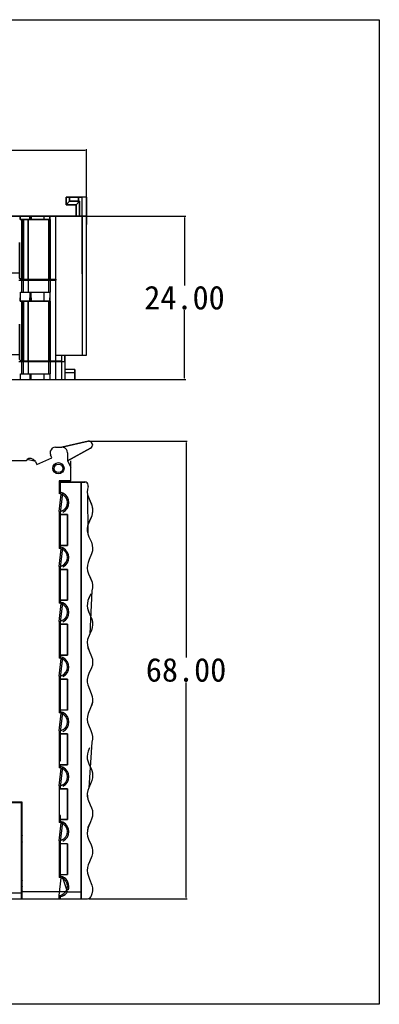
# Model space of a CAD drawing. Header units: inches. Extents: x 4 to 230, y 33 to 178.
# Tile 12 of 12: x 177 to 230, y 33 to 178. Entities that reach past the tile are written whole.
import ezdxf

# ---------------------------------------------------------------- set-up
doc = ezdxf.new("R2010")
doc.units = ezdxf.units.IN
doc.header["$MEASUREMENT"] = 0
doc.layers.add('PDF_0', color=7, linetype='Continuous')
doc.styles.get("Standard").update_dxf_attribs({"font": 'SimSun.ttf', "height": 3.5})
doc.dimstyles.get("Standard").update_dxf_attribs({"dimtxt": 3, "dimasz": 0.18, "dimexe": 0.18, "dimexo": 0.0625, "dimgap": 0.09, "dimtad": 0, "dimtih": 1, "dimtoh": 1, "dimzin": 0, "dimdsep": 46, "dimtxsty": 'Standard', "dimcen": 0.09, "dimadec": 0, "dimazin": 0, "dimtfac": 1, "dimtofl": 0, "dimtmove": 0, "dimatfit": 3, "dimfxl": 0, "dimtolj": 1, "dimtzin": 0, "dimarcsym": 0})

# ---------------------------------------------------------------- blocks, each defined once
blk = doc.blocks.new('*D7')
at = {"color": 0, "lineweight": -2}
for p, q in [((187.18, 115.84), (201.77, 115.84)), ((201.59, 115.66), (201.59, 83.88)), ((201.59, 48.41), (201.59, 80.2)), ((187.18, 48.23), (201.77, 48.23))]:
    blk.add_line(p, q, dxfattribs=at)
at = {"color": 0}
for points in [[(201.56, 115.66), (201.62, 115.66), (201.59, 115.84)], [(201.56, 48.41), (201.62, 48.41), (201.59, 48.23)]]:
    blk.add_solid(points, dxfattribs=at)
at = {"layer": 'Defpoints', "color": 0}
for p in [(187.11, 115.84), (187.11, 48.23), (201.59, 48.23)]:
    blk.add_point(p, dxfattribs=at)
at = {"color": 0, "insert": (201.59, 82.04), "char_height": 3.5, "attachment_point": 5}
blk.add_mtext('\\A1;68.00', dxfattribs=at)
blk = doc.blocks.new('*D9')
at = {"color": 0, "lineweight": -2}
for p, q in [((86.5, 149.16), (86.5, 158.99)), ((86.68, 158.81), (129.49, 158.81)), ((186.67, 158.81), (143.86, 158.81)), ((186.85, 149.16), (186.85, 158.99))]:
    blk.add_line(p, q, dxfattribs=at)
at = {"color": 0}
for points in [[(86.68, 158.84), (86.68, 158.78), (86.5, 158.81)], [(186.67, 158.84), (186.67, 158.78), (186.85, 158.81)]]:
    blk.add_solid(points, dxfattribs=at)
at = {"layer": 'Defpoints', "color": 0}
for p in [(86.5, 158.81), (86.5, 149.1), (186.85, 149.1)]:
    blk.add_point(p, dxfattribs=at)
at = {"color": 0, "insert": (136.67, 158.81), "char_height": 3.5, "attachment_point": 5}
blk.add_mtext('\\A1;100.00', dxfattribs=at)
blk = doc.blocks.new('*D10')
at = {"color": 0, "lineweight": -2}
for p, q in [((182.4, 149.1), (201.54, 149.1)), ((201.36, 148.92), (201.36, 138.88)), ((201.36, 125.16), (201.36, 135.2)), ((182.4, 124.98), (201.54, 124.98))]:
    blk.add_line(p, q, dxfattribs=at)
at = {"color": 0}
for points in [[(201.33, 148.92), (201.39, 148.92), (201.36, 149.1)], [(201.33, 125.16), (201.39, 125.16), (201.36, 124.98)]]:
    blk.add_solid(points, dxfattribs=at)
at = {"layer": 'Defpoints', "color": 0}
for p in [(182.34, 149.1), (201.36, 149.1), (182.34, 124.98)]:
    blk.add_point(p, dxfattribs=at)
at = {"color": 0, "insert": (201.36, 137.04), "char_height": 3.5, "attachment_point": 5}
blk.add_mtext('\\A1;24.00', dxfattribs=at)

msp = doc.modelspace()

# ---------------------------------------------------------------- linework, layer by layer
msp.add_line((186.195, 149.099), (186.195, 128.499))
msp.add_lwpolyline([(4.356, 178.133), (230.188, 178.133), (230.188, 32.64), (4.356, 32.64)], close=True)
at = {"layer": 'PDF_0', "lineweight": 30}
for points in [[(183.826, 151.888), (186.195, 151.888)], [(183.826, 151.888), (183.826, 150.798)], [(186.845, 151.909), (183.847, 151.909)], [(183.847, 150.798), (183.847, 151.909)], [(184.329, 151.888), (184.329, 151.301), (184.329, 151.909)], [(185.692, 151.888), (185.692, 151.301), (185.692, 151.909)], [(186.195, 140.564), (186.195, 151.909)], [(186.845, 151.888), (186.195, 151.888)], [(186.845, 151.888), (186.845, 147.883), (186.845, 151.909)], [(183.826, 150.798), (184.329, 151.301), (183.847, 150.798)], [(185.335, 150.798), (183.826, 150.798)], [(183.847, 150.798), (185.335, 150.798)], [(185.692, 151.301), (184.329, 151.301)], [(184.329, 151.301), (185.692, 151.301)], [(185.839, 151.301), (185.335, 150.798)], [(185.335, 150.798), (185.839, 151.301)], [(185.839, 151.301), (185.692, 151.301)], [(185.839, 151.301), (185.692, 151.301)], [(154.887, 149.099), (186.803, 149.099), (87.509, 149.099)], [(177.052, 148.596), (177.052, 149.099)], [(177.052, 148.596), (181.498, 148.596), (177.073, 148.596)], [(177.073, 148.596), (177.073, 149.099)], [(177.304, 139.767), (177.304, 148.596)], [(177.304, 139.767), (177.304, 148.596)], [(177.493, 139.767), (177.493, 148.596)], [(177.514, 139.767), (177.514, 148.596)], [(177.535, 148.596), (177.535, 139.767)], [(178.667, 149.099), (178.667, 148.596)], [(178.667, 148.596), (178.667, 149.099)], [(180.596, 148.596), (180.596, 149.099)], [(182.337, 139.767), (182.337, 149.099)], [(182.337, 139.767), (182.337, 149.099)], [(186.195, 149.099), (186.195, 140.564)], [(186.803, 149.099), (186.803, 128.506)], [(186.803, 147.883), (186.845, 147.883)], [(175.249, 140.711), (176.968, 140.711)], [(177.157, 139.767), (182.337, 139.767)], [(177.22, 139.663), (177.22, 139.767)], [(177.514, 137.859), (177.514, 139.767)], [(179.128, 139.663), (179.128, 139.767)], [(179.925, 139.767), (179.925, 139.663)], [(180.072, 139.767), (180.072, 139.663)], [(181.016, 139.767), (181.016, 139.663)], [(182.337, 139.767), (182.337, 139.663)], [(176.864, 139.663), (182.337, 139.663)], [(177.304, 137.859), (177.304, 139.663)], [(177.472, 139.663), (177.472, 137.859)], [(177.535, 137.859), (177.535, 139.663)], [(178.206, 139.663), (178.206, 137.859)], [(181.288, 137.859), (181.288, 139.663)], [(181.498, 139.663), (181.498, 137.859)], [(182.337, 137.041), (182.337, 139.663)], [(177.052, 136.538), (177.052, 137.041)], [(177.073, 137.859), (181.498, 137.859)], [(177.073, 137.041), (177.073, 137.859)], [(177.073, 136.538), (177.073, 137.041)], [(178.478, 137.859), (178.478, 137.041)], [(178.667, 137.041), (178.667, 137.859)], [(178.667, 137.041), (178.667, 136.538)], [(178.667, 136.538), (178.667, 137.041)], [(180.596, 137.041), (180.596, 137.859)], [(180.596, 136.538), (180.596, 137.041)], [(181.414, 137.859), (181.414, 137.041)], [(182.337, 127.709), (182.337, 137.041)], [(182.337, 127.709), (182.337, 137.041)], [(177.052, 136.538), (181.498, 136.538), (177.073, 136.538)], [(177.304, 127.709), (177.304, 136.538)], [(177.304, 127.709), (177.304, 136.538)], [(177.493, 127.709), (177.493, 136.538)], [(177.514, 127.709), (177.514, 136.538)], [(177.535, 136.538), (177.535, 127.709)], [(175.249, 128.653), (176.968, 128.653)], [(186.803, 128.506), (182.337, 128.506)], [(183.134, 128.506), (183.134, 127.709)], [(183.637, 127.605), (183.637, 128.506), (183.637, 124.983)], [(176.864, 127.605), (183.637, 127.605)], [(177.157, 127.709), (183.134, 127.709)], [(177.22, 127.605), (177.22, 127.709)], [(177.304, 125.801), (177.304, 127.605)], [(177.472, 127.605), (177.472, 125.801)], [(177.514, 125.801), (177.514, 127.709)], [(177.535, 125.801), (177.535, 127.605)], [(178.206, 127.605), (178.206, 125.801)], [(179.128, 127.605), (179.128, 127.709)], [(179.925, 127.709), (179.925, 127.605)], [(180.072, 127.709), (180.072, 127.605)], [(181.016, 127.709), (181.016, 127.605)], [(181.288, 125.801), (181.288, 127.605)], [(181.498, 127.605), (181.498, 125.801)], [(182.337, 124.983), (182.337, 127.605)], [(182.63, 127.709), (182.63, 127.605)], [(183.134, 127.605), (183.134, 124.983)], [(177.073, 125.801), (181.498, 125.801)], [(177.073, 124.983), (177.073, 125.801)], [(178.478, 125.801), (178.478, 124.983)], [(178.667, 124.983), (178.667, 125.801)], [(180.596, 124.983), (180.596, 125.801)], [(181.414, 125.801), (181.414, 124.983)], [(185.147, 126.451), (183.637, 126.451)], [(185.147, 125.948), (183.637, 125.948)], [(132.595, 124.983), (185.147, 124.983)], [(182.287, 114.977), (182.012, 114.935), (181.779, 114.808), (181.61, 114.596), (181.504, 114.363), (181.483, 114.088), (181.546, 113.834)], [(182.287, 114.977), (183.219, 114.977)], [(184.023, 114.151), (183.981, 114.405), (183.875, 114.638), (183.684, 114.808), (183.473, 114.935), (183.219, 114.977)], [(187.727, 115.358), (187.706, 115.527), (187.6, 115.675), (187.473, 115.802), (187.304, 115.845), (187.113, 115.845)], [(187.727, 115.358), (187.706, 115.527), (187.6, 115.675), (187.473, 115.802), (187.304, 115.845), (187.113, 115.845)], [(187.473, 114.829), (187.621, 114.935), (187.706, 115.083), (187.727, 115.273)], [(187.473, 114.829), (187.6, 114.935), (187.706, 115.083), (187.727, 115.273)], [(181.737, 113.411), (181.546, 113.834)], [(184.023, 114.151), (184.023, 112.945)], [(177.906, 112.945), (156.718, 112.945)], [(179.324, 112.839), (178.054, 113.135), (177.906, 112.945)], [(179.324, 112.839), (179.514, 112.416)], [(179.514, 112.416), (181.737, 113.411)], [(184.023, 112.945), (184.531, 112.014)], [(184.531, 110.011), (184.531, 112.932)], [(184.531, 110.011), (182.816, 110.011)], [(182.816, 110.011), (182.816, 108.106)], [(182.816, 109.821), (186.605, 109.821)], [(182.816, 109.8), (186.605, 109.8)], [(183.007, 108.085), (183.007, 109.821)], [(183.007, 108.085), (183.007, 109.8)], [(184.023, 110.011), (184.023, 109.8)], [(184.023, 109.821), (184.023, 110.011)], [(186.055, 109.8), (186.055, 48.226), (186.055, 109.821)], [(187.092, 109.144), (187.113, 109.334), (187.071, 109.525), (186.965, 109.673), (186.796, 109.779), (186.605, 109.821)], [(187.092, 109.144), (187.113, 109.334), (187.071, 109.525), (186.965, 109.673), (186.796, 109.779), (186.605, 109.8)], [(187.092, 109.144), (186.986, 108.741), (186.965, 108.339), (187.007, 107.958), (187.05, 102.159), (187.219, 101.735), (187.579, 100.91), (187.706, 100.486), (187.769, 100.063), (187.727, 99.64), (187.621, 99.216), (187.261, 98.37), (187.092, 97.946), (186.986, 97.523), (186.965, 97.1), (187.029, 96.676), (187.156, 96.253), (187.346, 95.851), (187.685, 95.004), (187.769, 94.581), (187.748, 94.158), (187.664, 93.734), (187.367, 87.405), (187.029, 86.559), (186.965, 86.135), (186.986, 85.733), (187.071, 85.31), (187.24, 84.887), (187.6, 84.04), (187.727, 83.617), (187.769, 83.193), (187.727, 82.77), (187.579, 82.347), (187.219, 81.5), (187.071, 81.077), (186.965, 80.653), (186.965, 80.251), (187.05, 79.828), (187.558, 78.558), (187.706, 78.134), (187.769, 77.711), (187.748, 77.288), (187.621, 76.864), (187.473, 76.441), (187.113, 75.594), (186.986, 75.192), (186.965, 74.769), (187.007, 74.346), (187.156, 73.922), (187.515, 73.076), (187.664, 72.652), (187.748, 72.229), (187.748, 71.806), (187.664, 71.382), (187.198, 64.651), (187.05, 64.228), (186.965, 63.805), (186.965, 63.381), (187.071, 62.958), (187.41, 62.111), (187.6, 61.688), (187.727, 61.265), (187.769, 60.841), (187.727, 60.418), (187.6, 59.995), (187.431, 59.592), (187.071, 58.746), (186.986, 58.322), (186.965, 57.899), (187.029, 57.476), (187.177, 57.052), (187.537, 56.206), (187.685, 55.782), (187.769, 55.359), (187.748, 54.936), (187.642, 54.534), (187.304, 53.687), (187.113, 53.264), (187.007, 52.84), (186.965, 52.417), (187.007, 51.994), (187.134, 51.57), (187.325, 51.126), (187.664, 50.258), (187.748, 49.835), (187.748, 49.411), (187.664, 48.967), (187.494, 48.543)], [(187.092, 109.144), (186.986, 108.741), (186.965, 108.339), (187.007, 107.958), (187.134, 107.556), (187.642, 106.35), (187.748, 105.969), (187.769, 105.545), (187.706, 105.122), (187.579, 104.699), (187.388, 104.275), (187.05, 103.429), (186.965, 103.005), (186.965, 102.582), (187.071, 102.159), (187.219, 101.735), (187.579, 100.91), (187.706, 100.486), (187.769, 100.063), (187.727, 99.64), (187.621, 99.216), (187.261, 98.37), (187.092, 97.946), (186.986, 97.523), (186.965, 97.1), (187.029, 96.676), (187.177, 96.274), (187.685, 95.004), (187.769, 94.581), (187.748, 94.158), (187.664, 93.734), (187.367, 87.405), (187.029, 86.559), (186.965, 86.135), (186.986, 85.733), (187.092, 85.31), (187.24, 84.887), (187.621, 84.04), (187.727, 83.617), (187.769, 83.193), (187.727, 82.77), (187.6, 82.347), (187.219, 81.5), (187.071, 81.077), (186.965, 80.674), (186.965, 80.251), (187.05, 79.828), (187.558, 78.558), (187.706, 78.134), (187.769, 77.711), (187.748, 77.288), (187.642, 76.864), (187.473, 76.441), (187.113, 75.594), (186.986, 75.192), (186.965, 74.769), (187.029, 74.346), (187.156, 73.922), (187.515, 73.076), (187.664, 72.652), (187.769, 72.229), (187.769, 71.806), (187.664, 71.382), (187.198, 64.651), (187.05, 64.228), (186.965, 63.805), (186.986, 63.381), (187.071, 62.958), (187.41, 62.111), (187.6, 61.688), (187.727, 61.265), (187.769, 60.841), (187.727, 60.418), (187.6, 59.995), (187.431, 59.592), (187.092, 58.746), (186.986, 58.322), (186.965, 57.899), (187.029, 57.476), (187.177, 57.052), (187.558, 56.206), (187.685, 55.782), (187.769, 55.359), (187.748, 54.936), (187.642, 54.534), (187.304, 53.687), (187.113, 53.264), (187.007, 52.84), (186.965, 52.417), (187.007, 51.994), (187.134, 51.57), (187.325, 51.126), (187.664, 50.258), (187.769, 49.835), (187.748, 49.411), (187.664, 48.967), (187.494, 48.543)], [(183.007, 108.551), (182.816, 108.551)], [(182.816, 108.551), (183.007, 108.551)], [(182.816, 105.439), (183.113, 108.043), (182.816, 108.106)], [(183.007, 105.249), (183.346, 108.17), (183.007, 108.297)], [(183.007, 105.249), (183.346, 108.17), (183.007, 108.276)], [(182.816, 105.439), (182.816, 100)], [(183.007, 99.978), (183.007, 105.461)], [(183.007, 99.978), (183.007, 105.461)], [(184.023, 104.995), (184.023, 100.444)], [(184.023, 100.444), (184.023, 104.995)], [(182.816, 97.333), (183.113, 99.957), (182.816, 100)], [(183.007, 97.163), (183.346, 100.084), (183.007, 100.19)], [(183.007, 97.163), (183.346, 100.084), (183.007, 100.19)], [(182.816, 97.333), (182.816, 91.914)], [(183.007, 91.872), (183.007, 97.354)], [(183.007, 91.872), (183.007, 97.354)], [(184.023, 96.888), (184.023, 92.337)], [(184.023, 92.337), (184.023, 96.888)], [(184.023, 92.337), (182.816, 92.337)], [(182.816, 92.337), (184.023, 92.337)], [(182.816, 89.226), (183.113, 91.85), (182.816, 91.914)], [(183.007, 89.056), (183.346, 91.977), (183.007, 92.083)], [(183.007, 89.056), (183.346, 91.977), (183.007, 92.083)], [(182.816, 89.226), (182.816, 83.807)], [(183.007, 83.765), (183.007, 89.268)], [(183.007, 83.765), (183.007, 89.268)], [(184.023, 88.802), (184.023, 84.23)], [(184.023, 84.23), (184.023, 88.802)], [(184.023, 84.23), (182.816, 84.23)], [(182.816, 84.23), (184.023, 84.23)], [(182.816, 81.119), (183.113, 83.744), (182.816, 83.807)], [(183.007, 80.95), (183.346, 83.871), (183.007, 83.976)], [(183.007, 80.95), (183.346, 83.871), (183.007, 83.976)], [(182.816, 81.119), (182.816, 75.7)], [(183.007, 75.658), (183.007, 81.161)], [(183.007, 75.679), (183.007, 81.161)], [(184.023, 80.696), (184.023, 76.124)], [(184.023, 76.145), (184.023, 80.696)], [(182.816, 76.145), (184.023, 76.145)], [(184.023, 76.124), (182.816, 76.124)], [(182.816, 73.033), (183.113, 75.637), (182.816, 75.7)], [(183.007, 72.843), (183.346, 75.764), (183.007, 75.87)], [(183.007, 72.843), (183.346, 75.764), (183.007, 75.87)], [(182.816, 73.033), (182.816, 67.593)], [(183.007, 68.631), (183.007, 73.054)], [(183.007, 68.631), (183.007, 73.054)], [(184.023, 72.589), (184.023, 68.038)], [(184.023, 68.038), (184.023, 72.589)], [(183.007, 68.631), (183.007, 68.694), (182.965, 68.736), (182.922, 68.8), (182.88, 68.842), (182.816, 68.885)], [(183.007, 68.631), (183.007, 68.694), (182.986, 68.736), (182.943, 68.8), (182.816, 68.885)], [(184.023, 68.038), (182.816, 68.038)], [(182.816, 68.038), (184.023, 68.038)], [(182.816, 64.926), (183.113, 67.53), (182.816, 67.593)], [(183.007, 67.572), (183.007, 68.038)], [(183.007, 67.572), (183.007, 68.038)], [(183.007, 64.736), (183.346, 67.657), (183.007, 67.784)], [(183.007, 64.736), (183.346, 67.657), (183.007, 67.763)], [(182.816, 64.926), (182.816, 59.487)], [(183.007, 64.482), (183.007, 64.948)], [(183.007, 64.482), (183.007, 64.948)], [(184.023, 64.482), (184.023, 59.931)], [(184.023, 59.931), (184.023, 64.482)], [(177.334, 62.513), (151.215, 62.513)], [(177.228, 62.408), (175.62, 62.408)], [(177.228, 48.226), (177.228, 62.513)], [(177.334, 48.226), (177.334, 62.513)], [(182.816, 60.291), (182.88, 60.333), (182.922, 60.376), (182.965, 60.439), (183.007, 60.481), (183.007, 60.545)], [(182.816, 60.291), (182.943, 60.376), (182.986, 60.418), (183.007, 60.481), (183.007, 60.545)], [(184.023, 59.931), (182.816, 59.931)], [(182.816, 59.931), (184.023, 59.931)], [(183.007, 59.465), (183.007, 60.545)], [(183.007, 59.465), (183.007, 60.545)], [(183.007, 56.65), (183.346, 59.571), (183.007, 59.677)], [(183.007, 56.65), (183.346, 59.571), (183.007, 59.677)], [(177.334, 59.169), (177.228, 59.169)], [(182.816, 56.82), (183.113, 59.444), (182.816, 59.487)], [(177.334, 58.132), (177.228, 58.026)], [(177.334, 57.582), (177.25, 57.264), (177.25, 56.925), (177.334, 56.608)], [(182.816, 56.82), (182.816, 51.401)], [(183.007, 51.359), (183.007, 56.841)], [(183.007, 51.359), (183.007, 56.841)], [(177.228, 56.163), (177.334, 56.058)], [(184.023, 56.375), (182.816, 56.375)], [(184.023, 56.375), (184.023, 51.824)], [(184.023, 51.824), (184.023, 56.375)], [(177.334, 51.549), (177.228, 51.443)], [(177.334, 50.999), (177.25, 50.681), (177.25, 50.343), (177.334, 50.025)], [(182.816, 51.824), (184.023, 51.824)], [(182.816, 48.713), (183.113, 51.337), (182.816, 51.401)], [(184.023, 49.242), (183.324, 51.464), (183.007, 51.57)], [(184.023, 49.242), (183.324, 51.464), (183.007, 51.57)], [(177.228, 49.581), (177.334, 49.475)], [(144.907, 48.226), (187.029, 48.226)], [(177.228, 49.051), (151.299, 49.051)], [(183.769, 49.242), (177.334, 49.242)], [(182.816, 48.226), (182.816, 48.713)], [(183.007, 48.565), (183.24, 48.628), (183.473, 48.734), (183.684, 48.882), (183.875, 49.051), (184.023, 49.242)], [(183.007, 48.565), (183.261, 48.628), (183.473, 48.734), (183.684, 48.882), (183.875, 49.051), (184.023, 49.242)], [(183.007, 48.226), (183.007, 48.755)], [(183.007, 48.226), (183.007, 48.755)], [(184.023, 49.242), (186.055, 49.242)], [(187.029, 48.226), (187.219, 48.268), (187.388, 48.374), (187.494, 48.543)], [(187.029, 48.226), (187.219, 48.268), (187.388, 48.374), (187.494, 48.543)]]:
    msp.add_lwpolyline(points, dxfattribs=at)
for points in [[(185.335, 150.798), (185.335, 149.099), (185.335, 150.798)], [(185.839, 149.099), (185.839, 151.301), (185.839, 149.099)], [(177.472, 148.596), (177.472, 139.767), (177.472, 148.596)], [(178.206, 148.596), (178.206, 139.767), (178.206, 148.596)], [(178.478, 149.099), (178.478, 148.596), (178.478, 149.099)], [(181.288, 148.596), (181.288, 139.767), (181.288, 148.596)], [(181.414, 149.099), (181.414, 148.596), (181.414, 149.099)], [(181.498, 148.596), (181.498, 139.767), (181.498, 148.596)], [(176.968, 139.956), (176.968, 145.22), (176.968, 139.956)], [(177.157, 139.767), (176.968, 139.956), (177.157, 139.767)], [(178.478, 137.041), (178.478, 136.538), (178.478, 137.041)], [(181.414, 137.041), (181.414, 136.538), (181.414, 137.041)], [(177.472, 136.538), (177.472, 127.709), (177.472, 136.538)], [(178.206, 136.538), (178.206, 127.709), (178.206, 136.538)], [(181.288, 136.538), (181.288, 127.709), (181.288, 136.538)], [(181.498, 136.538), (181.498, 127.709), (181.498, 136.538)], [(176.968, 127.898), (176.968, 133.162), (176.968, 127.898)], [(177.157, 127.709), (176.968, 127.898), (177.157, 127.709)], [(185.147, 124.983), (185.147, 126.451), (185.147, 124.983)], [(183.219, 114.977), (187.113, 115.845), (183.219, 114.977)], [(187.727, 115.273), (187.727, 115.358), (187.727, 115.273)], [(187.473, 114.829), (184.023, 112.945), (187.473, 114.829)], [(182.816, 104.995), (184.023, 104.995), (182.816, 104.995)], [(184.023, 100.444), (182.816, 100.444), (184.023, 100.444)], [(182.816, 96.888), (184.023, 96.888), (182.816, 96.888)], [(182.816, 88.802), (184.023, 88.802), (182.816, 88.802)], [(182.816, 80.696), (184.023, 80.696), (182.816, 80.696)], [(182.816, 72.589), (184.023, 72.589), (182.816, 72.589)], [(183.007, 68.631), (182.816, 68.631), (183.007, 68.631)], [(182.816, 64.482), (184.023, 64.482), (182.816, 64.482)], [(177.228, 61.455), (177.334, 61.455), (177.228, 61.455)], [(182.816, 60.545), (183.007, 60.545), (182.816, 60.545)]]:
    msp.add_lwpolyline(points, close=True, dxfattribs=at)
for centre, radius in [((182.7, 111.843), 0.836), ((182.711, 111.836), 0.635)]:
    msp.add_circle(centre, radius, dxfattribs=at)
for points in [[(179.324, 112.839), (178.829, 113.377), (178.443, 113.43), (178.054, 113.135)], [(183.113, 105.503), (184.349, 105.859), (184.349, 107.686), (183.113, 108.043)], [(183.346, 105.376), (184.554, 105.944), (184.554, 107.602), (183.346, 108.17)], [(183.346, 105.355), (184.539, 105.958), (184.564, 107.587), (183.346, 108.17)], [(187.134, 107.556), (188.802, 104.43), (186.541, 104.557), (187.05, 102.159)], [(183.113, 97.396), (184.358, 97.794), (184.35, 99.548), (183.113, 99.957)], [(183.346, 97.269), (184.564, 97.852), (184.539, 99.481), (183.346, 100.084)], [(183.346, 97.269), (184.564, 97.852), (184.539, 99.481), (183.346, 100.084)], [(187.494, 93.311), (185.834, 90.266), (188.782, 90.191), (187.367, 87.405)], [(187.494, 93.311), (185.843, 90.33), (188.778, 90.163), (187.367, 87.405)], [(183.113, 89.289), (184.357, 89.717), (184.357, 91.423), (183.113, 91.85)], [(183.346, 89.162), (184.557, 89.771), (184.558, 91.369), (183.346, 91.977)], [(183.346, 89.162), (184.554, 89.735), (184.554, 91.392), (183.346, 91.977)], [(183.113, 81.182), (184.357, 81.61), (184.357, 83.316), (183.113, 83.744)], [(183.346, 81.055), (184.558, 81.664), (184.557, 83.262), (183.346, 83.871)], [(183.346, 81.055), (184.558, 81.664), (184.557, 83.262), (183.346, 83.871)], [(183.346, 72.949), (184.539, 73.552), (184.564, 75.181), (183.346, 75.764)], [(183.346, 72.949), (184.548, 73.543), (184.559, 75.185), (183.346, 75.764)], [(183.113, 73.076), (184.356, 73.506), (184.357, 75.207), (183.113, 75.637)], [(187.325, 70.536), (185.976, 67.86), (188.939, 67.769), (187.198, 64.651)], [(187.325, 70.536), (185.976, 67.86), (188.939, 67.769), (187.198, 64.651)], [(183.113, 64.99), (184.349, 65.346), (184.349, 67.174), (183.113, 67.53)], [(183.346, 64.863), (184.554, 65.431), (184.554, 67.089), (183.346, 67.657)], [(183.346, 64.863), (184.554, 65.431), (184.554, 67.089), (183.346, 67.657)], [(183.113, 56.883), (184.358, 57.281), (184.35, 59.035), (183.113, 59.444)], [(183.346, 56.756), (184.564, 57.339), (184.539, 58.968), (183.346, 59.571)], [(183.346, 56.756), (184.564, 57.339), (184.539, 58.968), (183.346, 59.571)], [(183.113, 48.776), (184.357, 49.204), (184.357, 50.91), (183.113, 51.337)], [(184.171, 49.538), (184.411, 50.244), (184.049, 51.212), (183.324, 51.464)], [(184.15, 49.538), (184.438, 50.249), (184.042, 51.186), (183.324, 51.464)]]:
    msp.add_open_spline(points, degree=3, dxfattribs=at)

# ---------------------------------------------------------------- dimensions: what is measured, and where the dimension line sits
at = {"color": 3}
dim = msp.add_linear_dim(base=(86.503, 158.815), p1=(186.845, 149.096), p2=(86.503, 149.096), text='100.00', dimstyle='Standard', dxfattribs=at)
dim.commit()
dim.dimension.update_dxf_attribs({"geometry": '*D9', "text_midpoint": (136.674, 158.815)})
for base, p1, p2, text, picture, middle in [((201.364, 149.099), (182.337, 124.983), (182.337, 149.099), '24.00', '*D10', (201.364, 137.041)), ((201.587, 48.226), (187.113, 115.845), (187.113, 48.226), '68.00', '*D7', (201.587, 82.035))]:
    dim = msp.add_linear_dim(base=base, p1=p1, p2=p2, angle=90, text=text, dimstyle='Standard', dxfattribs=at)
    dim.commit()
    dim.dimension.update_dxf_attribs({"geometry": picture, "text_midpoint": middle})

doc.saveas('drawing.dxf')
